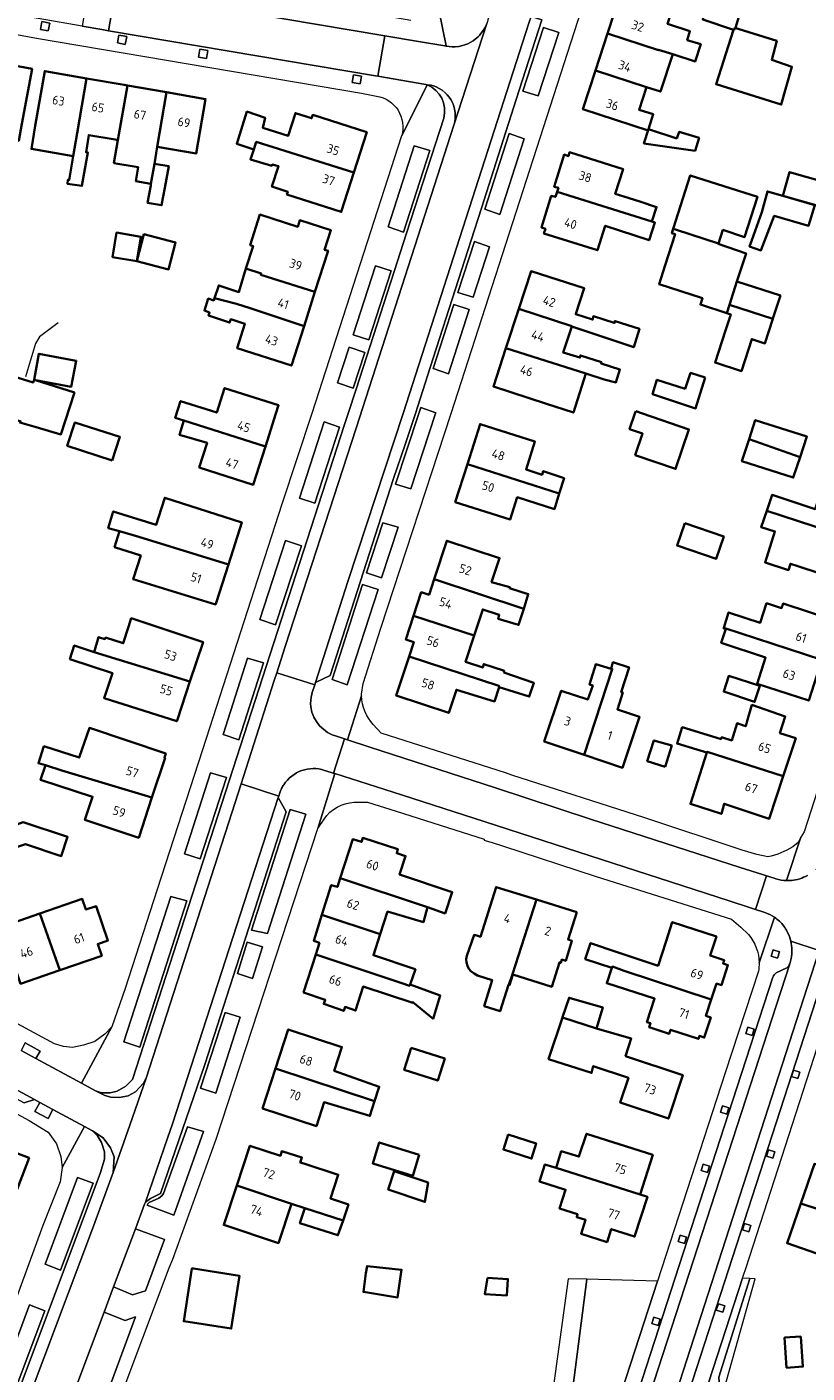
# Model space of a CAD drawing. Extents: x 152761 to 155748, y 459947 to 462743.
# Tile 178 of 256: x 154744 to 154861, y 461356 to 461558. Entities that reach past the tile are written whole.
import ezdxf
from ezdxf.enums import TextEntityAlignment as Align

# ---------------------------------------------------------------- set-up
doc = ezdxf.new("R2010")
doc.units = 0
doc.header["$LTSCALE"] = 0.75
for name, color, linetype, lineweight in [('B-RO-GR-BEPLANTING_CULTUUR_BODEMBEDEKKER-GV', 251, 'CONTINUOUS', 18), ('B-RO-GR-BEPLANTING_CULTUUR_HEESTERS-GV', 251, 'CONTINUOUS', 18), ('B-RO-GR-GROENVOORZIENING-GV', 251, 'CONTINUOUS', 18), ('B-RO-IE-TERREINAFSCHEIDING_KUNSTMATIG_HEKWERK-G', 251, 'IE-TERREINAFSCHEIDING-KUNSTMATIG', 18), ('B-RO-OG-BEBOUWING-GV', 6, 'CONTINUOUS', 35), ('B-RO-OG-BEBOUWING-T18', 1, 'CONTINUOUS', 18), ('B-RO-OG-TERREIN_CULTUURSCHEIDING-GV', 251, 'CONTINUOUS', 18), ('B-RO-VH-VERHARDING_ASFALT-GV', 251, 'CONTINUOUS', 18), ('B-RO-VH-VERHARDING_BETONSTRAATSTEEN-GV', 251, 'CONTINUOUS', 18), ('B-RO-VH-VERHARDING_STRAATBAKSTEEN-GV', 251, 'CONTINUOUS', 18), ('B-RO-VH-VERHARDING_TEGEL-GV', 251, 'CONTINUOUS', 18)]:
    doc.layers.add(name, color=color, linetype=linetype, lineweight=lineweight)
doc.styles.add('NLCS-ISO-M200-T18', font='NLCS-ISO.ttf', dxfattribs={"height": 0.36})
doc.linetypes.add('IE-TERREINAFSCHEIDING-KUNSTMATIG', pattern='A,4,[82,NLCS.SHX,S=0.75,R=90,X=0,Y=0],4,-2', length=10)

msp = doc.modelspace()

# ---------------------------------------------------------------- linework, layer by layer
at = {"layer": 'B-RO-GR-BEPLANTING_CULTUUR_BODEMBEDEKKER-GV', "flags": 128}
for points in [[(154821.2, 461557.93), (154818.13, 461548.405), (154820.42, 461547.7), (154823.5, 461557.19)], [(154812.405, 461530.675), (154814.69, 461529.9), (154818.34, 461541.26), (154816.06, 461542.03)], [(154804.17, 461539.48), (154801.8, 461540.21), (154797.89, 461528.03), (154800.23, 461527.25)], [(154810.68, 461517.46), (154813.1, 461525.05), (154810.845, 461525.82), (154808.38, 461518.19)], [(154794.99, 461511.06), (154798.345, 461521.435), (154796, 461522.17), (154792.66, 461511.82)], [(154807.77, 461516.36), (154804.65, 461506.745), (154806.95, 461505.99), (154810.06, 461515.62)], [(154792.66, 461503.805), (154794.39, 461509.19), (154792.05, 461509.96), (154790.31, 461504.6)], [(154802.487, 461500), (154798.983, 461489.425), (154801.304, 461488.729), (154805.017, 461500), (154805.059, 461500.128), (154802.79, 461500.935)], [(154790.624, 461497.981), (154788.289, 461498.736), (154784.6, 461487.308), (154786.911, 461486.531)], [(154797.094, 461483.624), (154794.65, 461476.116), (154796.925, 461475.335), (154799.408, 461482.93)], [(154781.012, 461468.308), (154784.873, 461480.17), (154782.494, 461480.958), (154778.633, 461469.102)], [(154789.514, 461460.071), (154791.758, 461459.307), (154796.42, 461473.585), (154794.049, 461474.327)], [(154776.8, 461463.312), (154773.148, 461451.835), (154775.491, 461451.047), (154779.191, 461462.569)], [(154767.331, 461433.923), (154769.677, 461433.152), (154773.626, 461445.376), (154771.241, 461446.096)], [(154783.195, 461440.573), (154777.386, 461422.488), (154779.811, 461421.971), (154785.523, 461439.901)], [(154765.267, 461427.536), (154758.202, 461405.712), (154760.651, 461404.919), (154767.683, 461426.871)], [(154777.544, 461415.217), (154779.047, 461419.967), (154776.764, 461420.682), (154775.268, 461415.959)], [(154775.696, 461409.389), (154773.416, 461410.093), (154769.712, 461398.76), (154772.058, 461398.001)]]:
    msp.add_lwpolyline(points, close=True, dxfattribs=at)
at = {"layer": 'B-RO-GR-BEPLANTING_CULTUUR_HEESTERS-GV', "flags": 128}
for points in [[(154823.341, 461335.899), (154827.72, 461370.06), (154824.933, 461370.136), (154821.9, 461348.253), (154820.823, 461340.48), (154820.115, 461335.367), (154821.515, 461335.561), (154823.334, 461335.898)], [(154852.196, 461370.169), (154847.536, 461355.356), (154847.788, 461351.633), (154852.975, 461370.114)]]:
    msp.add_lwpolyline(points, close=True, dxfattribs=at)
msp.add_lwpolyline([(154842.521, 461336.449), (154842.863, 461335.438), (154842.898, 461335.334), (154848.926, 461335.641), (154848.488, 461341.753), (154847.932, 461349.503), (154847.781, 461351.608), (154847.788, 461351.633), (154847.536, 461355.356), (154852.196, 461370.169), (154851.089, 461370.247), (154842.847, 461344.839)], dxfattribs=at)
at = {"layer": 'B-RO-GR-GROENVOORZIENING-GV', "flags": 128}
for points in [[(154747.096, 461558.611), (154745.917, 461558.835), (154745.693, 461557.656), (154746.872, 461557.432)], [(154758.667, 461556.595), (154757.488, 461556.819), (154757.264, 461555.64), (154758.443, 461555.416)], [(154770.838, 461554.497), (154769.655, 461554.697), (154769.455, 461553.514), (154770.638, 461553.313)], [(154793.882, 461550.656), (154792.699, 461550.856), (154792.499, 461549.673), (154793.682, 461549.473)], [(154856.669, 461419.194), (154855.715, 461419.497), (154855.413, 461418.544), (154856.366, 461418.241)], [(154852.824, 461407.626), (154851.87, 461407.929), (154851.568, 461406.976), (154852.521, 461406.673)], [(154745.007, 461403.201), (154745.656, 461404.319), (154743.403, 461405.575), (154742.791, 461404.399)], [(154859.701, 461401.149), (154858.747, 461401.452), (154858.445, 461400.499), (154859.398, 461400.196)], [(154747.576, 461395.561), (154745.609, 461396.62), (154744.842, 461395.265), (154746.845, 461394.181)], [(154849.037, 461395.806), (154848.083, 461396.109), (154847.781, 461395.156), (154848.734, 461394.853)], [(154855.928, 461389.19), (154854.974, 461389.493), (154854.672, 461388.54), (154855.625, 461388.237)], [(154846.152, 461387.029), (154845.198, 461387.332), (154844.896, 461386.379), (154845.849, 461386.076)], [(154852.354, 461378.152), (154851.4, 461378.455), (154851.098, 461377.502), (154852.051, 461377.199)], [(154842.694, 461376.371), (154841.74, 461376.674), (154841.438, 461375.721), (154842.391, 461375.418)], [(154848.419, 461366.075), (154847.465, 461366.378), (154847.163, 461365.425), (154848.116, 461365.122)], [(154838.738, 461364.068), (154837.784, 461364.371), (154837.482, 461363.418), (154838.435, 461363.115)]]:
    msp.add_lwpolyline(points, close=True, dxfattribs=at)
at = {"layer": 'B-RO-IE-TERREINAFSCHEIDING_KUNSTMATIG_HEKWERK-G', "flags": 128}
msp.add_lwpolyline([(154748.356, 461513.633), (154745.572, 461511.501), (154744.943, 461510.511), (154743.47, 461505.502)], dxfattribs=at)
at = {"layer": 'B-RO-OG-BEBOUWING-GV', "flags": 128}
for points in [[(154840.618, 461553.935), (154844.002, 461552.863), (154844.813, 461555.43), (154842.787, 461556.052), (154843.192, 461557.376), (154839.841, 461558.485), (154841.355, 461563.269), (154835.518, 461565.08), (154834.678, 461562.447), (154832.759, 461563.068), (154830.815, 461557.059), (154838.481, 461554.52), (154838.508, 461554.604)], [(154849.76, 461557.618), (154849.841, 461557.591), (154849.934, 461557.874), (154849.946, 461557.911), (154850.03, 461557.889), (154850.841, 461560.537), (154846.004, 461562.024), (154845.138, 461559.16)], [(154829.019, 461551.511), (154836.693, 461548.994), (154838.759, 461548.316), (154840.618, 461553.935), (154838.508, 461554.604), (154838.481, 461554.52), (154830.815, 461557.059)], [(154849.934, 461557.874), (154849.841, 461557.591), (154849.76, 461557.618), (154847.116, 461549.416), (154856.906, 461546.375), (154858.51, 461552.061), (154855.482, 461553.07), (154856.226, 461555.922)], [(154738.412, 461552.84), (154736.97, 461544.57), (154735.957, 461538.713), (154738.16, 461538.359), (154738.756, 461541.623), (154742.455, 461540.948), (154742.922, 461543.466), (154744.452, 461551.72)], [(154750.64, 461538.657), (154751.229, 461542.106), (154752.633, 461550.308), (154746.361, 461551.394), (154744.941, 461543.195), (154744.342, 461539.735)], [(154752.633, 461550.308), (154751.229, 461542.106), (154750.64, 461538.657), (154750.026, 461535.057), (154749.843, 461535.083), (154749.769, 461534.497), (154751.934, 461534.165), (154752.823, 461539.183), (154752.559, 461539.228), (154752.963, 461541.806), (154756.904, 461541.123), (154757.348, 461541.046), (154758.77, 461549.245), (154758.29, 461549.328)], [(154829.019, 461551.511), (154827.129, 461545.669), (154836.917, 461542.502), (154836.975, 461542.681), (154837.703, 461544.922), (154835.586, 461545.574), (154836.693, 461548.994)], [(154762.812, 461537.505), (154763.24, 461540.026), (154764.634, 461548.229), (154758.77, 461549.245), (154757.348, 461541.046), (154756.75, 461537.597), (154760.057, 461537.037), (154760.398, 461536.98), (154760.044, 461534.889), (154762.302, 461534.507)], [(154763.24, 461540.026), (154769.082, 461539.014), (154770.502, 461547.213), (154764.634, 461548.229)], [(154792.739, 461536.168), (154794.68, 461542.228), (154786.584, 461544.821), (154786.421, 461544.313), (154783.985, 461545.093), (154782.886, 461541.662), (154779.073, 461542.905), (154779.441, 461544.407), (154776.701, 461545.316), (154775.183, 461540.488), (154777.751, 461539.63), (154778.111, 461540.774)], [(154841.239, 461541.268), (154837.004, 461542.671), (154836.293, 461540.539), (154843.972, 461539.439), (154844.563, 461541.375), (154841.591, 461542.295)], [(154777.751, 461539.63), (154777.237, 461538.146), (154780.419, 461537.193), (154780.508, 461537.372), (154781.433, 461537.138), (154780.446, 461534.058), (154782.829, 461533.295), (154782.697, 461532.882), (154790.851, 461530.271), (154792.739, 461536.168), (154778.111, 461540.774)], [(154823.266, 461533.287), (154837.477, 461528.809), (154838.207, 461530.998), (154835.686, 461531.815), (154833.298, 461532.589), (154831.998, 461532.99), (154833.166, 461536.694), (154825.137, 461539.224), (154824.957, 461538.652), (154824.344, 461538.869), (154822.824, 461534.048), (154823.449, 461533.868)], [(154762.812, 461537.505), (154762.302, 461534.507), (154762.256, 461534.235), (154761.796, 461531.627), (154763.896, 461531.257), (154764.356, 461533.865), (154764.975, 461537.15)], [(154857.148, 461532.687), (154862.469, 461531.187), (154863.473, 461534.741), (154858.149, 461536.256)], [(154847.476, 461525.505), (154848.165, 461527.571), (154851.408, 461526.489), (154853.355, 461532.516), (154843.247, 461535.734), (154840.699, 461527.718), (154841.185, 461527.589)], [(154823.266, 461533.287), (154823.022, 461532.513), (154822.393, 461532.68), (154820.897, 461527.934), (154821.516, 461527.735), (154821.295, 461527.035), (154829.324, 461524.507), (154830.483, 461528.183), (154837.076, 461526.011), (154837.955, 461528.659), (154837.477, 461528.809)], [(154857.148, 461532.687), (154854.844, 461533.355), (154853.977, 461530.24), (154852.489, 461526.029), (154852.155, 461525.07), (154853.867, 461524.489), (154855.853, 461529.693), (154861.019, 461528.184), (154861.926, 461531.287)], [(154778.842, 461521.026), (154778.782, 461520.838), (154786.921, 461518.268), (154788.887, 461524.431), (154788.369, 461524.596), (154789.304, 461527.527), (154784.644, 461529.014), (154784.335, 461528.046), (154778.665, 461529.855), (154777.206, 461525.279), (154777.636, 461525.142), (154776.555, 461521.755)], [(154840.699, 461527.718), (154840.489, 461527.059), (154840.967, 461526.908), (154839.483, 461522.28), (154838.559, 461519.425), (154845.077, 461517.316), (154844.767, 461516.361), (154848.747, 461515.074), (154849.151, 461516.314), (154850.25, 461519.8), (154851.623, 461524.041), (154847.462, 461525.463), (154847.476, 461525.505), (154841.185, 461527.589)], [(154760.189, 461522.87), (154760.802, 461526.542), (154757.141, 461527.153), (154756.529, 461523.481)], [(154760.189, 461522.87), (154764.936, 461521.63), (154765.989, 461525.665), (154761.243, 461526.905)], [(154785.273, 461513.101), (154786.921, 461518.268), (154778.782, 461520.838), (154778.842, 461521.026), (154776.555, 461521.755), (154775.501, 461518.242), (154772.474, 461519.242), (154771.829, 461517.311), (154775.12, 461516.496), (154777.169, 461515.843)], [(154825.468, 461513.059), (154834.769, 461509.948), (154835.607, 461512.731), (154831.958, 461513.894), (154831.85, 461513.597), (154828.715, 461514.598), (154828.58, 461514.111), (154826.074, 461514.909), (154826.093, 461514.968), (154827.348, 461518.802), (154819.353, 461521.368), (154817.498, 461515.698), (154825.485, 461513.11)], [(154849.151, 461516.314), (154855.641, 461514.204), (154855.652, 461514.236), (154855.662, 461514.268), (154856.773, 461517.7), (154850.25, 461519.8)], [(154771.829, 461517.311), (154771.717, 461516.972), (154770.906, 461517.27), (154770.311, 461515.459), (154771.095, 461515.162), (154770.959, 461514.702), (154774.094, 461513.648), (154774.284, 461514.161), (154776.411, 461513.468), (154775.24, 461509.795), (154783.389, 461507.195), (154785.273, 461513.101), (154777.169, 461515.843), (154775.12, 461516.496)], [(154817.498, 461515.698), (154815.567, 461509.797), (154827.583, 461505.996), (154830.323, 461505.129), (154832.094, 461504.671), (154832.7, 461506.617), (154829.867, 461507.52), (154829.908, 461507.726), (154826.761, 461508.728), (154826.685, 461508.416), (154824.188, 461509.146), (154825.468, 461513.059), (154825.485, 461513.11)], [(154848.747, 461515.074), (154849.322, 461514.888), (154848.532, 461512.45), (154846.976, 461507.647), (154850.923, 461506.367), (154852.479, 461511.172), (154854.453, 461510.533), (154855.641, 461514.204), (154849.151, 461516.314)], [(154821.676, 461501.469), (154825.713, 461500.148), (154827.583, 461505.996), (154815.567, 461509.797), (154813.696, 461504.08)], [(154744.746, 461505.04), (154744.949, 461504.99), (154750.341, 461504.025), (154751.072, 461507.917), (154745.477, 461508.972)], [(154744.746, 461505.04), (154744.612, 461504.648), (154741.69, 461505.589), (154741.442, 461505.669), (154739.692, 461499.838), (154742.746, 461498.81), (154742.638, 461498.648), (154745.072, 461497.94), (154748.773, 461496.863), (154750.801, 461503.16), (154744.949, 461504.99)], [(154845.486, 461505.391), (154843.297, 461506.094), (154842.486, 461503.716), (154838.243, 461505.068), (154837.594, 461502.906), (154844.053, 461500.77)], [(154779.476, 461495.047), (154781.058, 461500), (154781.457, 461501.249), (154773.357, 461503.836), (154772.177, 461500.14), (154766.736, 461501.878), (154765.937, 461499.375), (154767.239, 461498.959)], [(154835.069, 461500.342), (154834.953, 461500), (154834.153, 461497.642), (154836.084, 461496.987), (154834.989, 461493.758), (154841.045, 461491.704), (154843.056, 461497.633), (154836.077, 461500)], [(154756.49, 461492.976), (154757.63, 461496.491), (154750.874, 461498.683), (154749.733, 461495.169)], [(154767.239, 461498.959), (154766.606, 461496.788), (154770.726, 461495.599), (154769.549, 461491.914), (154777.649, 461489.327), (154779.476, 461495.047)], [(154823.592, 461487.996), (154824.312, 461490.296), (154821.179, 461491.38), (154821.017, 461490.817), (154818.606, 461491.609), (154819.942, 461495.798), (154811.707, 461498.424), (154809.793, 461492.423)], [(154852.076, 461496.169), (154859.737, 461493.482), (154860.759, 461496.547), (154853.003, 461499.035)], [(154852.076, 461496.169), (154851.002, 461492.847), (154858.704, 461490.386), (154859.737, 461493.482)], [(154823.592, 461487.996), (154809.793, 461492.423), (154807.975, 461486.721), (154816.21, 461484.095), (154817.278, 461487.445), (154822.864, 461485.671)], [(154757.59, 461482.36), (154760.479, 461481.491), (154773.917, 461477.324), (154775.946, 461483.638), (154764.378, 461487.355), (154763.891, 461485.802), (154763.101, 461483.319), (154756.638, 461485.323), (154755.887, 461482.82)], [(154868.837, 461480.785), (154870.746, 461486.626), (154863.144, 461489.11), (154862.019, 461485.667), (154855.542, 461487.797), (154854.727, 461485.409)], [(154868.837, 461480.785), (154854.727, 461485.409), (154853.892, 461482.96), (154855.956, 461482.308), (154854.487, 461477.66), (154857.985, 461476.517), (154858.296, 461477.467), (154859.239, 461477.159), (154862.735, 461476.017), (154862.589, 461475.571), (154865.678, 461474.559), (154865.824, 461475.007), (154866.841, 461474.675), (154867.073, 461475.385), (154867.843, 461475.134), (154868.851, 461478.218), (154868.081, 461478.47)], [(154842.44, 461483.56), (154841.281, 461480.195), (154847.123, 461478.184), (154848.282, 461481.549)], [(154773.917, 461477.324), (154760.479, 461481.491), (154757.59, 461482.36), (154756.832, 461479.955), (154760.778, 461478.684), (154759.642, 461475.143), (154771.999, 461471.357), (154772.071, 461471.58)], [(154804.809, 461475.138), (154818.251, 461470.719), (154818.938, 461472.905), (154816.136, 461473.775), (154816.178, 461473.935), (154813.437, 461474.708), (154814.617, 461478.31), (154806.699, 461480.905)], [(154810.811, 461466.697), (154812.095, 461470.616), (154814.587, 461469.787), (154814.434, 461469.211), (154817.486, 461468.287), (154818.251, 461470.719), (154804.809, 461475.138), (154804.044, 461472.804), (154802.863, 461473.192), (154801.702, 461469.649)], [(154848.275, 461467.846), (154863.017, 461463.053), (154864.938, 461468.962), (154857.188, 461471.482), (154856.967, 461470.801), (154854.698, 461471.541), (154853.747, 461468.614), (154849.012, 461470.152)], [(154753.77, 461464.211), (154768.154, 461459.771), (154770.122, 461465.709), (154762.045, 461468.386), (154759.341, 461469.282), (154758.943, 461467.994), (154758.132, 461465.533), (154755.484, 461466.382), (154755.399, 461466.144), (154754.421, 461466.422)], [(154810.811, 461466.697), (154801.702, 461469.649), (154800.541, 461466.108), (154801.75, 461465.712), (154801.042, 461463.552), (154814.524, 461459.157), (154814.575, 461458.936), (154819.088, 461457.53), (154819.764, 461459.611), (154815.278, 461461.125), (154815.325, 461461.384), (154815.195, 461461.427), (154812.249, 461462.414), (154812.111, 461461.879), (154809.521, 461462.76)], [(154848.275, 461467.846), (154848.248, 461467.762), (154848.576, 461467.677), (154847.915, 461465.608), (154854.553, 461463.377), (154853.278, 461459.455), (154861.028, 461456.935), (154863.017, 461463.053)], [(154753.77, 461464.211), (154750.785, 461465.191), (154750.135, 461463.144), (154756.507, 461461.043), (154755.263, 461457.287), (154766.178, 461453.811), (154766.274, 461454.1), (154768.154, 461459.771)], [(154801.042, 461463.552), (154799.112, 461457.665), (154807.003, 461455.079), (154808.141, 461458.55), (154813.872, 461456.802), (154814.575, 461458.936), (154814.524, 461459.157)], [(154827.302, 461448.784), (154831.537, 461461.66), (154831.357, 461461.713), (154829.067, 461462.385), (154828.122, 461459.347), (154828.621, 461459.166), (154827.875, 461457.075), (154823.893, 461458.41), (154821.336, 461450.785)], [(154831.357, 461461.713), (154831.537, 461461.66), (154827.302, 461448.784), (154833.079, 461446.847), (154835.636, 461454.472), (154832.31, 461455.586), (154833.123, 461458.116), (154832.887, 461458.192), (154834.077, 461461.895), (154831.645, 461462.679)], [(154853.692, 461459.147), (154849.035, 461460.628), (154848.278, 461458.277), (154852.899, 461456.736)], [(154845.757, 461449.115), (154845.799, 461449.245), (154857.198, 461445.572), (154859.073, 461451.265), (154856.7, 461452.047), (154857.515, 461454.518), (154852.515, 461456.276), (154851.75, 461453.677), (154851.569, 461453.06), (154851.226, 461453.181), (154850.271, 461453.52), (154849.487, 461450.952), (154847.947, 461451.412), (154847.866, 461451.142), (154843.839, 461452.359), (154842.053, 461452.925), (154841.278, 461450.477), (154844.244, 461449.575)], [(154762.447, 461442.371), (154764.416, 461448.331), (154764.324, 461448.362), (154764.51, 461448.981), (154753.051, 461452.821), (154751.537, 461448.362), (154746.24, 461450.066), (154745.402, 461447.525), (154746.456, 461447.228), (154748.91, 461446.415)], [(154839.465, 461446.999), (154840.466, 461450.161), (154837.791, 461450.945), (154836.805, 461447.85)], [(154857.198, 461445.572), (154845.799, 461449.245), (154845.757, 461449.115), (154843.269, 461441.413), (154847.918, 461439.925), (154848.319, 461441.429), (154855.098, 461439.197)], [(154762.447, 461442.371), (154748.91, 461446.415), (154746.456, 461447.228), (154745.726, 461445.012), (154753.538, 461442.48), (154752.392, 461439.011), (154760.456, 461436.346)], [(154742.123, 461434.906), (154743.449, 461435.357), (154748.822, 461433.574), (154749.78, 461436.46), (154743.138, 461438.664), (154741.054, 461437.945)], [(154790.717, 461430.267), (154803.819, 461425.919), (154806.45, 461424.977), (154807.518, 461428.146), (154799.618, 461430.806), (154800.518, 461433.585), (154799.186, 461434.014), (154799.379, 461434.614), (154794.095, 461436.313), (154793.902, 461435.713), (154792.618, 461436.125)], [(154787.954, 461424.771), (154796.717, 461421.854), (154797.82, 461425.258), (154803.195, 461423.678), (154803.819, 461425.919), (154790.717, 461430.267), (154790.291, 461428.954), (154789.351, 461429.233)], [(154816.026, 461414.253), (154816.545, 461415.86), (154820.157, 461427.051), (154814.1, 461428.921), (154811.749, 461421.471), (154811.204, 461421.643), (154810.799, 461421.751), (154809.69, 461418.589), (154809.636, 461418.103), (154809.663, 461417.616), (154809.798, 461417.103), (154810.014, 461416.67), (154810.311, 461416.319), (154810.825, 461415.94), (154811.338, 461415.643), (154813.5, 461414.967), (154812.336, 461411.081), (154814.704, 461410.304), (154815.985, 461414.265)], [(154748.61, 461416.455), (154754.902, 461418.63), (154754.302, 461420.366), (154755.846, 461420.899), (154754.055, 461426.082), (154752.527, 461425.554), (154751.974, 461427.153), (154745.621, 461424.957)], [(154826.214, 461425.18), (154820.157, 461427.051), (154816.545, 461415.86), (154816.026, 461414.253), (154816.128, 461414.22), (154816.626, 461415.8), (154822.453, 461413.961), (154823.606, 461417.613), (154823.806, 461417.55), (154823.966, 461418.055), (154824.55, 461417.871), (154825.494, 461420.861), (154824.909, 461421.045)], [(154745.621, 461424.957), (154739.758, 461422.931), (154740.282, 461421.415), (154738.769, 461420.892), (154740.629, 461415.509), (154742.179, 461416.045), (154742.738, 461414.426), (154748.61, 461416.455)], [(154787.027, 461418.817), (154800.101, 461414.445), (154801.093, 461414.103), (154801.182, 461414.297), (154801.988, 461416.606), (154801.947, 461416.62), (154795.696, 461418.702), (154796.717, 461421.854), (154787.954, 461424.771), (154786.736, 461420.882), (154787.583, 461420.563)], [(154846.407, 461412.039), (154847.198, 461414.451), (154847.92, 461414.214), (154848.911, 461417.236), (154848.189, 461417.473), (154848.348, 461417.958), (154846.248, 461418.647), (154847.186, 461421.507), (154840.557, 461423.681), (154839.619, 461420.821), (154838.41, 461417.134), (154837.087, 461417.567), (154834.088, 461418.552), (154832.264, 461419.14), (154828.262, 461420.497), (154827.478, 461418.119), (154831.497, 461416.804), (154831.559, 461416.988), (154833.335, 461416.372)], [(154801.182, 461414.297), (154801.093, 461414.103), (154800.101, 461414.445), (154787.027, 461418.817), (154785.215, 461413.126), (154788.452, 461411.99), (154788.244, 461411.396), (154791.235, 461410.347), (154791.443, 461410.941), (154793.004, 461410.392), (154794.176, 461414.012), (154801.587, 461411.568), (154801.614, 461411.676), (154804.64, 461409.162), (154805.722, 461412.675)], [(154846.407, 461412.039), (154833.335, 461416.372), (154831.559, 461416.988), (154831.497, 461416.804), (154830.713, 461414.487), (154837.897, 461412.206), (154836.741, 461408.682), (154837.273, 461408.508), (154837.077, 461407.909), (154840.098, 461406.918), (154840.295, 461407.517), (154844.475, 461406.146), (154844.621, 461406.593), (154845.344, 461406.356), (154846.334, 461409.378), (154845.612, 461409.614)], [(154829.152, 461407.704), (154830.126, 461410.869), (154825.072, 461412.329), (154824.098, 461409.419), (154824.085, 461409.378)], [(154824.085, 461409.378), (154821.989, 461403.114), (154828.448, 461401.031), (154828.693, 461402.063), (154833.97, 461400.322), (154832.736, 461396.594), (154839.969, 461394.199), (154842.128, 461400.724), (154833.551, 461403.563), (154834.395, 461406.193), (154829.152, 461407.704)], [(154781.001, 461401.723), (154795.873, 461396.779), (154796.577, 461398.968), (154789.816, 461401.358), (154790.97, 461404.921), (154782.895, 461407.573)], [(154801.359, 461404.792), (154800.309, 461401.501), (154805.34, 461399.896), (154806.39, 461403.187)], [(154795.873, 461396.779), (154781.001, 461401.723), (154779.054, 461395.712), (154787.13, 461393.061), (154788.289, 461396.641), (154795.167, 461394.584)], [(154741.671, 461382.127), (154744, 461388.295), (154735.617, 461391.461), (154735.293, 461391.584), (154735.196, 461391.334), (154732.312, 461392.433), (154730.97, 461388.905), (154729.837, 461389.306), (154728.871, 461386.68), (154729.886, 461386.302), (154730.037, 461386.719)], [(154802.576, 461388.735), (154796.557, 461390.603), (154795.58, 461387.455), (154801.599, 461385.587)], [(154815.907, 461391.782), (154815.194, 461389.533), (154819.429, 461388.19), (154820.142, 461390.439)], [(154823.101, 461386.78), (154835.716, 461382.816), (154837.611, 461388.73), (154827.676, 461391.913), (154826.527, 461388.48), (154823.897, 461389.291)], [(154785.394, 461380.719), (154791.125, 461378.901), (154791.936, 461381.27), (154789.23, 461382.207), (154790.404, 461385.749), (154785.243, 461387.46), (154785.236, 461387.438), (154784.712, 461387.611), (154784.95, 461388.33), (154781.968, 461389.318), (154781.73, 461388.6), (154777.16, 461390.114), (154775.184, 461384.147), (154783.381, 461381.385)], [(154835.716, 461382.816), (154823.101, 461386.78), (154821.441, 461387.312), (154820.62, 461384.75), (154824.528, 461383.498), (154823.628, 461380.691), (154826.334, 461379.824), (154826.201, 461379.408), (154827.535, 461378.98), (154826.867, 461376.898), (154830.758, 461375.651), (154831.385, 461377.609), (154834.893, 461376.485), (154836.809, 461382.466)], [(154859.839, 461381.451), (154872.863, 461377.167), (154873.638, 461379.494), (154868.414, 461381.119), (154869.647, 461384.705), (154861.876, 461387.376)], [(154798.83, 461386.27), (154797.907, 461383.519), (154803.423, 461381.667), (154803.893, 461384.571)], [(154775.184, 461384.147), (154773.22, 461378.218), (154781.432, 461375.499), (154783.381, 461381.385)], [(154791.125, 461378.901), (154785.394, 461380.719), (154784.652, 461378.478), (154790.367, 461376.687)], [(154859.839, 461381.451), (154857.782, 461375.469), (154865.553, 461372.797), (154866.808, 461376.449), (154872.115, 461374.92), (154872.863, 461377.167)], [(154768.683, 461371.665), (154768.457, 461371.7), (154768.453, 461371.672), (154767.228, 461363.773), (154774.357, 461362.668), (154775.586, 461370.595)], [(154799.825, 461370.819), (154799.921, 461371.487), (154794.732, 461372.056), (154794.57, 461370.961), (154794.191, 461368.177), (154799.326, 461367.352)], [(154812.825, 461370.262), (154812.417, 461367.832), (154815.733, 461367.641), (154815.874, 461370.087)], [(154859.848, 461361.489), (154857.399, 461361.316), (154857.717, 461356.798), (154860.167, 461356.97)]]:
    msp.add_lwpolyline(points, close=True, dxfattribs=at)
at = {"layer": 'B-RO-OG-TERREIN_CULTUURSCHEIDING-GV', "flags": 128}
for points in [[(154765.715, 461379.706), (154770.179, 461392.244), (154767.762, 461392.951), (154764.197, 461382.938), (154763.955, 461382.58), (154763.492, 461382.245), (154762.045, 461381.581), (154761.85, 461381.398), (154761.741, 461381.199)], [(154748.728, 461371.419), (154753.609, 461384.473), (154751.269, 461385.353), (154746.394, 461372.322)], [(154756.689, 461368.921), (154759.519, 461367.746), (154761.462, 461368.347), (154764.319, 461376.037), (154759.957, 461377.626)], [(154744.06, 461366.209), (154738.749, 461352.065), (154741.037, 461351.053), (154746.369, 461365.321)], [(154749.049, 461348.494), (154753.441, 461346.873), (154753.963, 461348.164), (154760.001, 461364.416), (154758.425, 461363.892), (154755.266, 461365.133), (154749.429, 461349.585)]]:
    msp.add_lwpolyline(points, close=True, dxfattribs=at)
msp.add_lwpolyline([(154828.228, 461338.72), (154838.311, 461369.763), (154827.72, 461370.06), (154823.341, 461335.899), (154825.594, 461336.317)], dxfattribs=at)
at = {"layer": 'B-RO-VH-VERHARDING_ASFALT-GV', "flags": 128}
for points in [[(154787.001, 461459.651), (154791.843, 461474.797), (154798.79, 461495.922), (154800.132, 461500.002), (154819.039, 461558.611), (154819.362, 461559.604), (154819.768, 461560.852), (154814.029, 461562.688), (154812.87, 461559.1), (154812.794, 461558.833), (154812.705, 461558.566), (154807.776, 461543.291), (154793.079, 461497.802), (154782.452, 461465.064), (154781.18, 461461.103), (154786.888, 461459.299)], [(154789.697, 461446.025), (154789.902, 461445.959), (154799.92, 461442.761), (154812.44, 461438.706), (154849.08, 461426.86), (154852.288, 461425.835), (154853.021, 461425.587), (154854.686, 461430.628), (154854.097, 461430.816), (154850.747, 461431.889), (154828.286, 461439.133), (154814.001, 461443.809), (154795.175, 461449.931), (154791.808, 461451.04), (154791.355, 461451.189)]]:
    msp.add_lwpolyline(points, close=True, dxfattribs=at)
for points in [[(154812.563, 461558.22), (154812.399, 461557.886), (154812.163, 461557.486), (154811.834, 461557.033), (154811.59, 461556.753), (154811.394, 461556.553), (154810.972, 461556.189), (154810.67, 461555.966), (154810.194, 461555.678), (154809.861, 461555.513), (154809.425, 461555.34), (154809.07, 461555.229), (154808.528, 461555.109), (154807.972, 461555.046), (154807.505, 461555.038), (154806.602, 461555.155), (154806.598, 461555.174), (154806.4, 461555.181), (154802.48, 461555.85), (154797.392, 461556.714), (154796.363, 461550.619), (154803.58, 461549.399), (154803.758, 461549.334), (154803.769, 461549.355), (154804.35, 461549.282), (154804.688, 461549.189), (154805.092, 461549.038), (154805.563, 461548.806), (154806.003, 461548.531), (154806.474, 461548.144), (154806.776, 461547.838), (154807.052, 461547.5), (154807.292, 461547.14), (154807.541, 461546.682), (154807.705, 461546.278), (154807.812, 461545.949), (154807.874, 461545.695), (154807.959, 461545.18), (154807.981, 461544.833), (154807.981, 461544.486), (154807.963, 461544.229), (154807.901, 461543.798), (154807.776, 461543.291), (154812.705, 461558.566)], [(154786.458, 461457.908), (154786.519, 461458.157), (154786.888, 461459.299), (154781.18, 461461.103), (154780.813, 461459.959), (154776.183, 461445.55), (154775.816, 461444.408), (154781.477, 461442.602), (154781.645, 461443.063)], [(154788.368, 461446.449), (154788.548, 461446.391), (154789.653, 461446.039), (154789.697, 461446.025), (154791.355, 461451.189), (154790.288, 461451.54)], [(154743.42, 461333.605), (154743.856, 461334.816), (154747.429, 461344.227), (154748.131, 461346.076), (154749.049, 461348.494), (154749.429, 461349.585), (154755.266, 461365.133), (154756.689, 461368.921), (154759.957, 461377.626), (154761.322, 461381.342), (154761.502, 461381.666), (154764.799, 461391.251), (154765.532, 461393.384), (154781.4, 461442.364), (154781.477, 461442.602), (154775.816, 461444.408), (154774.425, 461440.077), (154761.563, 461400.277), (154759.105, 461393.211), (154756.639, 461386.105), (154753.532, 461377.642), (154744.341, 461353.162), (154738.123, 461336.717)], [(154858.347, 461420.79), (154862.615, 461419.407), (154862.967, 461420.496), (154863.633, 461422.556), (154864.335, 461424.715), (154865.753, 461429.075), (154866.108, 461430.167), (154862.091, 461431.548)], [(154856.081, 461430.183), (154855.823, 461430.265), (154854.686, 461430.628), (154853.021, 461425.587), (154854.153, 461425.204), (154854.434, 461425.109)], [(154837.456, 461341.582), (154860.267, 461412.143), (154862.615, 461419.407), (154858.347, 461420.79)], [(154858.411, 461418.191), (154858.198, 461417.429), (154856.838, 461413.249), (154833.87, 461342.641), (154832.57, 461338.563), (154832.283, 461337.661), (154832.514, 461336.996), (154835.049, 461329.396), (154835.086, 461329.134), (154836.073, 461326.261), (154841.472, 461328.433), (154840.44, 461331.006), (154839.241, 461333.977), (154837.746, 461337.684)], [(154732.447, 461403.728), (154744.835, 461397.037), (154745.609, 461396.62), (154747.576, 461395.561), (154752.309, 461393.011), (154753.527, 461392.355), (154755.114, 461391.308), (154756.239, 461389.806), (154756.772, 461388.433), (154756.639, 461386.105), (154759.105, 461393.211), (154761.563, 461400.277), (154761.168, 461399.495), (154759.976, 461398.193), (154758.856, 461397.588), (154757.563, 461397.348), (154756.279, 461397.402), (154755.372, 461397.66), (154753.982, 461398.35), (154751.853, 461399.501), (154745.007, 461403.201), (154742.791, 461404.399)]]:
    msp.add_lwpolyline(points, dxfattribs=at)
at = {"layer": 'B-RO-VH-VERHARDING_ASFALT-GV'}
for points in [[(154786.284, 461455.989, -0.0906358), (154786.458, 461457.908)], [(154790.288, 461451.54, -0.3046345), (154786.284, 461455.989)], [(154782.228, 461444.295, -0.3414033), (154788.368, 461446.449)], [(154781.645, 461443.063, -0.0339288), (154781.911, 461443.723)], [(154781.911, 461443.723, -0.0301492), (154782.228, 461444.295)], [(154857.702, 461429.91, -0.0685072), (154856.081, 461430.183)], [(154858.427, 461429.932, -0.0303587), (154857.702, 461429.91)], [(154860.842, 461430.678, -0.1059949), (154858.427, 461429.932)], [(154854.434, 461425.109, -0.0709313), (154855.872, 461424.429)], [(154855.872, 461424.429, -0.0879329), (154857.284, 461423.089)], [(154857.284, 461423.089, -0.0456366), (154857.814, 461422.215)], [(154857.814, 461422.215, -0.0611751), (154858.347, 461420.79)], [(154858.347, 461420.79, -0.1054276), (154858.411, 461418.191)]]:
    msp.add_lwpolyline(points, format="xyb", dxfattribs=at)
at = {"layer": 'B-RO-VH-VERHARDING_BETONSTRAATSTEEN-GV', "flags": 128}
for points in [[(154756.968, 461563.563), (154753.024, 461564.231), (154751.996, 461558.139), (154754.929, 461557.624), (154755.937, 461557.454)], [(154756.968, 461563.563), (154755.937, 461557.454), (154796, 461550.68), (154796.363, 461550.619), (154797.392, 461556.714)], [(154798.79, 461495.922), (154791.843, 461474.797), (154787.001, 461459.651), (154789.202, 461460.707), (154798.73, 461490.242), (154800.445, 461495.372), (154801.992, 461500), (154802.36, 461501.1), (154804.222, 461506.9), (154810.357, 461526.011), (154811.899, 461530.817), (154815.581, 461542.287), (154817.587, 461548.536), (154820.981, 461559.082), (154819.362, 461559.604), (154819.039, 461558.611), (154800.132, 461500.002)], [(154781.4, 461442.364), (154765.532, 461393.384), (154764.799, 461391.251), (154761.502, 461381.666), (154762.221, 461382.181), (154763.734, 461382.922), (154770.38, 461402.302), (154782.609, 461440.246)], [(154732.447, 461403.728), (154732.865, 461402.151), (154743.265, 461396.526), (154744.835, 461397.037)], [(154756.639, 461386.105), (154756.772, 461388.433), (154756.239, 461389.806), (154755.114, 461391.308), (154753.527, 461392.355), (154754.275, 461391.611), (154754.898, 461390.618), (154755.315, 461389.196), (154755.332, 461388.11), (154754.68, 461385.923), (154736.082, 461336.454), (154737.787, 461335.817), (154738.123, 461336.717), (154744.341, 461353.162), (154753.532, 461377.642)]]:
    msp.add_lwpolyline(points, close=True, dxfattribs=at)
for points in [[(154780.813, 461459.959), (154781.18, 461461.103), (154782.452, 461465.064), (154793.079, 461497.802), (154807.776, 461543.291), (154807.901, 461543.798), (154807.963, 461544.229), (154807.981, 461544.486), (154807.981, 461544.833), (154807.959, 461545.18), (154807.874, 461545.695), (154807.812, 461545.949), (154807.705, 461546.278), (154807.541, 461546.682), (154807.292, 461547.14), (154807.052, 461547.5), (154806.776, 461547.838), (154806.474, 461548.144), (154806.003, 461548.531), (154805.563, 461548.806), (154805.092, 461549.038), (154804.688, 461549.189), (154804.35, 461549.282), (154803.769, 461549.355), (154803.758, 461549.334)], [(154806.24, 461544.34), (154800.666, 461527.101), (154798.792, 461521.309), (154793.081, 461503.647), (154791.902, 461500), (154791.372, 461498.366), (154759.521, 461400.074), (154758.514, 461399.044), (154757.218, 461398.321), (154756.19, 461398.028), (154754.874, 461398.036), (154753.982, 461398.35), (154755.372, 461397.66), (154756.279, 461397.402), (154757.563, 461397.348), (154758.856, 461397.588), (154759.976, 461398.193), (154761.168, 461399.495), (154761.563, 461400.277), (154774.425, 461440.077), (154775.816, 461444.408), (154776.183, 461445.55), (154780.813, 461459.959)]]:
    msp.add_lwpolyline(points, dxfattribs=at)
at = {"layer": 'B-RO-VH-VERHARDING_BETONSTRAATSTEEN-GV'}
msp.add_lwpolyline([(154803.758, 461549.334, -0.3855658), (154806.24, 461544.34)], format="xyb", dxfattribs=at)
at = {"layer": 'B-RO-VH-VERHARDING_STRAATBAKSTEEN-GV', "flags": 128}
for points in [[(154839.984, 461343.716), (154862.138, 461412.066), (154864.35, 461418.845), (154862.615, 461419.407), (154860.267, 461412.143)], [(154833.87, 461342.641), (154856.838, 461413.249), (154858.198, 461417.429)], [(154857.724, 461416.823), (154856.152, 461416.038)], [(154855.64, 461415.433), (154849.568, 461396.821), (154832.987, 461345.607)], [(154860.267, 461412.143), (154837.456, 461341.582)]]:
    msp.add_lwpolyline(points, dxfattribs=at)
at = {"layer": 'B-RO-VH-VERHARDING_STRAATBAKSTEEN-GV'}
for points in [[(154858.198, 461417.429, -0.1684913), (154857.724, 461416.823)], [(154856.152, 461416.038, 0.1155071), (154855.64, 461415.433)]]:
    msp.add_lwpolyline(points, format="xyb", dxfattribs=at)
at = {"layer": 'B-RO-VH-VERHARDING_TEGEL-GV', "flags": 128}
for points in [[(154832.141, 461597.988), (154833.449, 461597.58), (154832.676, 461595.083), (154823.116, 461565.715), (154822.749, 461564.573), (154821.147, 461565.09), (154820.901, 461564.333), (154819.768, 461560.852), (154819.362, 461559.604), (154820.981, 461559.082), (154817.587, 461548.536), (154815.581, 461542.287), (154811.899, 461530.817), (154810.357, 461526.011), (154804.222, 461506.9), (154802.36, 461501.1), (154801.992, 461500), (154800.445, 461495.372), (154798.73, 461490.242), (154789.202, 461460.707), (154787.001, 461459.651), (154786.888, 461459.299), (154786.519, 461458.157), (154786.458, 461457.908)], [(154793.888, 461457.891), (154794.166, 461459.473), (154796.827, 461467.807), (154807.357, 461500), (154837.661, 461593.963), (154838.362, 461595.937)], [(154906.686, 461580.53), (154904.762, 461574.212), (154904.18, 461572.301), (154884.598, 461512.182), (154880.469, 461499.506), (154870.708, 461469.362), (154860.327, 461437.23), (154859.872, 461436.41)], [(154801.31, 461558.991), (154785.509, 461561.739), (154784.572, 461561.847), (154765.121, 461565.207), (154743.36, 461568.89), (154740.42, 461569.599), (154735.168, 461570.502), (154735.39, 461570.08), (154736.565, 461568.575), (154738.253, 461567.275), (154740.921, 461566.282), (154753.024, 461564.231), (154756.968, 461563.563), (154797.392, 461556.714), (154802.48, 461555.85), (154806.4, 461555.181), (154806.598, 461555.174), (154805.559, 461560.366)], [(154799.933, 461541.709), (154803.758, 461549.334), (154803.58, 461549.399), (154796.363, 461550.619), (154796, 461550.68), (154755.937, 461557.454), (154754.929, 461557.624), (154751.996, 461558.139), (154714.3, 461564.759), (154692.271, 461569.107), (154691.044, 461569.349)], [(154685.817, 461565.855), (154685.628, 461564.62), (154685.616, 461564.541), (154687.109, 461561.733), (154689.067, 461561.436), (154689.223, 461562.497), (154690.035, 461563.68), (154691.421, 461565.128), (154693.43, 461565.656), (154719.19, 461561.162), (154745.129, 461556.335), (154793.91, 461548.08), (154796.17, 461547.64)], [(154805.559, 461560.366), (154806.598, 461555.174), (154806.602, 461555.155), (154807.505, 461555.038), (154807.972, 461555.046), (154808.528, 461555.109), (154809.07, 461555.229), (154809.425, 461555.34), (154809.861, 461555.513), (154810.194, 461555.678), (154810.67, 461555.966), (154810.972, 461556.189), (154811.394, 461556.553), (154811.59, 461556.753), (154811.834, 461557.033), (154812.163, 461557.486), (154812.399, 461557.886), (154812.563, 461558.22)], [(154803.758, 461549.334), (154799.933, 461541.709)], [(154799.933, 461541.709), (154799.93, 461541.7), (154786.464, 461500), (154781.952, 461486.417), (154770.058, 461449.515), (154763.223, 461428.586), (154758.427, 461413.701), (154756.415, 461407.942), (154751.853, 461399.501), (154753.982, 461398.35), (154754.874, 461398.036), (154756.19, 461398.028), (154757.218, 461398.321), (154758.514, 461399.044), (154759.521, 461400.074), (154791.372, 461498.366), (154791.902, 461500), (154793.081, 461503.647), (154798.792, 461521.309), (154800.666, 461527.101), (154806.24, 461544.34)], [(154842.847, 461344.839), (154851.089, 461370.247), (154851.177, 461370.52), (154851.623, 461371.844), (154867.164, 461419.811), (154868.344, 461423.4), (154876.28, 461447.537), (154876.155, 461447.608), (154882.087, 461465.612), (154891.067, 461493.187), (154892.435, 461496.932), (154894.349, 461501.622), (154893.877, 461501.534), (154892.455, 461501.268)], [(154888.949, 461494.259), (154879.78, 461466.134), (154867.849, 461429.569), (154867.501, 461428.503), (154864.7, 461419.918), (154864.35, 461418.845), (154862.138, 461412.066), (154839.984, 461343.716)], [(154790.288, 461451.54), (154791.355, 461451.189), (154791.808, 461451.04), (154793.891, 461457.63)], [(154793.891, 461457.63), (154791.808, 461451.04), (154795.175, 461449.931), (154814.001, 461443.809), (154828.286, 461439.133), (154850.747, 461431.889), (154854.097, 461430.816), (154854.686, 461430.628), (154855.823, 461430.265), (154856.081, 461430.183)], [(154854.917, 461433.476), (154853.23, 461433.807), (154851.055, 461434.486), (154836.412, 461439.323), (154816.455, 461445.752), (154815.501, 461446.063), (154796.846, 461452.03), (154795.676, 461453.356)], [(154760.001, 461364.416), (154753.963, 461348.164), (154753.441, 461346.873), (154749.049, 461348.494), (154748.131, 461346.076), (154748.795, 461345.837), (154753.405, 461339.727), (154755.058, 461344.998), (154755.052, 461345.003), (154755.027, 461345.025), (154755.77, 461347.168), (154761.073, 461361.261), (154765.056, 461371.764), (154765.563, 461373.102), (154772.103, 461391.089), (154787.328, 461437.711), (154789.902, 461445.959), (154789.697, 461446.025), (154789.653, 461446.039), (154788.548, 461446.391), (154788.368, 461446.449)], [(154854.434, 461425.109), (154854.153, 461425.204), (154853.021, 461425.587), (154852.288, 461425.835), (154849.08, 461426.86), (154812.44, 461438.706), (154799.92, 461442.761), (154789.902, 461445.959), (154787.328, 461437.711), (154788.291, 461439.131)], [(154781.645, 461443.063), (154781.477, 461442.602), (154781.4, 461442.364), (154782.609, 461440.246), (154770.38, 461402.302), (154763.734, 461382.922), (154762.221, 461382.181), (154761.502, 461381.666), (154761.322, 461381.342), (154759.957, 461377.626), (154764.319, 461376.037), (154761.462, 461368.347), (154759.519, 461367.746), (154756.689, 461368.921), (154755.266, 461365.133), (154758.425, 461363.892), (154760.001, 461364.416)], [(154792.79, 461441.667), (154794.8, 461441.674), (154799.096, 461440.325), (154812.336, 461436.122), (154812.292, 461435.997), (154813.096, 461435.735), (154813.367, 461435.649), (154815.068, 461435.11), (154829.116, 461430.532), (154849.451, 461424.137), (154850.84, 461422.936), (154851.972, 461421.8)], [(154857.702, 461429.91), (154859.872, 461436.41)], [(154859.872, 461436.41), (154857.702, 461429.91)], [(154859.872, 461436.41), (154859.436, 461435.625), (154858.663, 461434.955)], [(154853.584, 461417.579), (154855.872, 461424.429)], [(154855.872, 461424.429), (154853.584, 461417.579)], [(154856.152, 461416.038), (154857.724, 461416.823)], [(154858.198, 461417.429), (154858.411, 461418.191)], [(154853.473, 461416.326), (154848.472, 461401.045), (154838.311, 461369.763), (154828.228, 461338.72)], [(154832.987, 461345.607), (154849.568, 461396.821), (154855.64, 461415.433)], [(154743.403, 461405.575), (154745.656, 461404.319), (154745.007, 461403.201), (154751.853, 461399.501), (154756.415, 461407.942), (154755.362, 461406.84), (154753.869, 461405.778), (154752.173, 461405.204), (154750.513, 461404.875), (154749.16, 461405.007), (154747.797, 461405.409), (154733.051, 461413.355)], [(154725.311, 461403.986), (154744.008, 461393.9), (154746.856, 461392.169), (154748.109, 461390.416), (154748.774, 461388.499), (154748.954, 461386.83), (154752.309, 461393.011), (154747.576, 461395.561), (154746.845, 461394.181), (154744.842, 461395.265), (154745.609, 461396.62), (154744.835, 461397.037), (154743.265, 461396.526)], [(154736.082, 461336.454), (154754.68, 461385.923), (154755.332, 461388.11), (154755.315, 461389.196), (154754.898, 461390.618), (154754.275, 461391.611), (154753.527, 461392.355), (154752.309, 461393.011), (154748.954, 461386.83), (154748.69, 461384.674), (154746.061, 461378.125), (154735.839, 461350.328)]]:
    msp.add_lwpolyline(points, dxfattribs=at)
for points in [[(154747.096, 461558.611), (154746.872, 461557.432), (154745.693, 461557.656), (154745.917, 461558.835)], [(154758.667, 461556.595), (154758.443, 461555.416), (154757.264, 461555.64), (154757.488, 461556.819)], [(154821.2, 461557.93), (154823.5, 461557.19), (154820.42, 461547.7), (154818.13, 461548.405)], [(154770.838, 461554.497), (154770.638, 461553.313), (154769.455, 461553.514), (154769.655, 461554.697)], [(154793.882, 461550.656), (154793.682, 461549.473), (154792.499, 461549.673), (154792.699, 461550.856)], [(154812.405, 461530.675), (154816.06, 461542.03), (154818.34, 461541.26), (154814.69, 461529.9)], [(154804.17, 461539.48), (154800.23, 461527.25), (154797.89, 461528.03), (154801.8, 461540.21)], [(154810.68, 461517.46), (154808.38, 461518.19), (154810.845, 461525.82), (154813.1, 461525.05)], [(154794.99, 461511.06), (154792.66, 461511.82), (154796, 461522.17), (154798.345, 461521.435)], [(154807.77, 461516.36), (154810.06, 461515.62), (154806.95, 461505.99), (154804.65, 461506.745)], [(154792.66, 461503.805), (154790.31, 461504.6), (154792.05, 461509.96), (154794.39, 461509.19)], [(154802.487, 461500), (154802.79, 461500.935), (154805.059, 461500.128), (154805.017, 461500), (154801.304, 461488.729), (154798.983, 461489.425)], [(154790.624, 461497.981), (154786.911, 461486.531), (154784.6, 461487.308), (154788.289, 461498.736)], [(154797.094, 461483.624), (154799.408, 461482.93), (154796.925, 461475.335), (154794.65, 461476.116)], [(154781.012, 461468.308), (154778.633, 461469.102), (154782.494, 461480.958), (154784.873, 461480.17)], [(154789.514, 461460.071), (154794.049, 461474.327), (154796.42, 461473.585), (154791.758, 461459.307)], [(154776.8, 461463.312), (154779.191, 461462.569), (154775.491, 461451.047), (154773.148, 461451.835)], [(154767.331, 461433.923), (154771.241, 461446.096), (154773.626, 461445.376), (154769.677, 461433.152)], [(154783.195, 461440.573), (154785.523, 461439.901), (154779.811, 461421.971), (154777.386, 461422.488)], [(154765.267, 461427.536), (154767.683, 461426.871), (154760.651, 461404.919), (154758.202, 461405.712)], [(154777.544, 461415.217), (154775.268, 461415.959), (154776.764, 461420.682), (154779.047, 461419.967)], [(154856.669, 461419.194), (154856.366, 461418.241), (154855.413, 461418.544), (154855.715, 461419.497)], [(154775.696, 461409.389), (154772.058, 461398.001), (154769.712, 461398.76), (154773.416, 461410.093)], [(154852.824, 461407.626), (154852.521, 461406.673), (154851.568, 461406.976), (154851.87, 461407.929)], [(154859.701, 461401.149), (154859.398, 461400.196), (154858.445, 461400.499), (154858.747, 461401.452)], [(154849.037, 461395.806), (154848.734, 461394.853), (154847.781, 461395.156), (154848.083, 461396.109)], [(154765.715, 461379.706), (154761.741, 461381.199), (154761.85, 461381.398), (154762.045, 461381.581), (154763.492, 461382.245), (154763.955, 461382.58), (154764.197, 461382.938), (154767.762, 461392.951), (154770.179, 461392.244)], [(154855.928, 461389.19), (154855.625, 461388.237), (154854.672, 461388.54), (154854.974, 461389.493)], [(154846.152, 461387.029), (154845.849, 461386.076), (154844.896, 461386.379), (154845.198, 461387.332)], [(154748.728, 461371.419), (154746.394, 461372.322), (154751.269, 461385.353), (154753.609, 461384.473)], [(154852.354, 461378.152), (154852.051, 461377.199), (154851.098, 461377.502), (154851.4, 461378.455)], [(154842.694, 461376.371), (154842.391, 461375.418), (154841.438, 461375.721), (154841.74, 461376.674)], [(154744.06, 461366.209), (154746.369, 461365.321), (154741.037, 461351.053), (154738.749, 461352.065)], [(154848.419, 461366.075), (154848.116, 461365.122), (154847.163, 461365.425), (154847.465, 461366.378)], [(154838.738, 461364.068), (154838.435, 461363.115), (154837.482, 461363.418), (154837.784, 461364.371)]]:
    msp.add_lwpolyline(points, close=True, dxfattribs=at)
at = {"layer": 'B-RO-VH-VERHARDING_TEGEL-GV'}
for points in [[(154806.24, 461544.34, 0.3855658), (154803.758, 461549.334)], [(154796.17, 461547.64, -0.4497389), (154799.933, 461541.709)], [(154786.458, 461457.908, 0.0906358), (154786.284, 461455.989)], [(154793.891, 461457.63, -0.0115369), (154793.888, 461457.891)], [(154795.676, 461453.356, -0.1836813), (154793.891, 461457.63)], [(154786.284, 461455.989, 0.3046345), (154790.288, 461451.54)], [(154788.368, 461446.449, 0.3414033), (154782.228, 461444.295)], [(154781.911, 461443.723, 0.0339288), (154781.645, 461443.063)], [(154782.228, 461444.295, 0.0301492), (154781.911, 461443.723)], [(154788.291, 461439.131, -0.2374801), (154792.79, 461441.667)], [(154858.663, 461434.955, -0.0771395), (154854.917, 461433.476)], [(154856.081, 461430.183, 0.0685072), (154857.702, 461429.91)], [(154857.702, 461429.91, 0.0303587), (154858.427, 461429.932)], [(154858.427, 461429.932, 0.1059949), (154860.842, 461430.678)], [(154855.872, 461424.429, 0.0709313), (154854.434, 461425.109)], [(154857.284, 461423.089, 0.0879329), (154855.872, 461424.429)], [(154857.814, 461422.215, 0.0456366), (154857.284, 461423.089)], [(154851.972, 461421.8, -0.1795404), (154853.584, 461417.579)], [(154858.347, 461420.79, 0.0611751), (154857.814, 461422.215)], [(154858.411, 461418.191, 0.1054276), (154858.347, 461420.79)], [(154853.584, 461417.579, -0.0486548), (154853.473, 461416.326)], [(154857.724, 461416.823, 0.1684913), (154858.198, 461417.429)], [(154855.64, 461415.433, -0.1155071), (154856.152, 461416.038)]]:
    msp.add_lwpolyline(points, format="xyb", dxfattribs=at)

# ---------------------------------------------------------------- texts
at = {"layer": 'B-RO-OG-BEBOUWING-T18', "style": 'NLCS-ISO-M200-T18'}
for s, rotation, p in [('32', 342.1, (154835.376, 461558.163)), ('34', 342.1, (154833.43, 461552.148)), ('63', 350.2, (154748.418, 461546.978)), ('65', 350.2, (154754.343, 461545.952)), ('36', 342.1, (154831.557, 461546.362)), ('67', 350.2, (154760.649, 461544.86)), ('69', 350.2, (154767.258, 461543.715)), ('35', 342.2, (154789.641, 461539.608)), ('37', 342.2, (154788.973, 461535.072)), ('38', 342.5, (154827.493, 461535.553)), ('40', 342.5, (154825.28, 461528.532)), ('39', 342.3, (154784.033, 461522.375)), ('42', 341.9, (154822.082, 461516.844)), ('41', 342.3, (154782.163, 461516.514)), ('43', 342.3, (154780.414, 461511.031)), ('44', 341.9, (154820.389, 461511.672)), ('46', 341.9, (154818.678, 461506.443)), ('45', 342.3, (154776.236, 461498.049)), ('47', 342.3, (154774.468, 461492.515)), ('48', 342.3, (154814.437, 461493.82)), ('50', 342.3, (154812.916, 461489.05)), ('49', 342.2, (154770.743, 461480.521)), ('52', 341.9, (154809.491, 461476.58)), ('51', 342.2, (154769.076, 461475.335)), ('54', 341.9, (154806.542, 461471.573)), ('61', 342, (154859.905, 461466.419)), ('56', 341.8, (154804.637, 461465.761)), ('53', 341.6, (154765.244, 461463.706)), ('63', 342, (154858.088, 461460.829)), ('55', 342.4, (154764.603, 461458.51)), ('58', 341.8, (154803.891, 461459.403)), ('3', 341.5, (154824.845, 461453.827)), ('1', 341.5, (154831.194, 461451.698)), ('65', 341.8, (154854.402, 461449.869)), ('57', 341.7, (154759.502, 461446.208)), ('67', 341.8, (154852.413, 461443.831)), ('59', 341.7, (154757.534, 461440.251)), ('60', 342, (154795.564, 461432.243)), ('62', 342.6, (154792.636, 461426.338)), ('4', 342.8, (154815.796, 461424.211)), ('2', 342.8, (154821.879, 461422.333)), ('61', 19.1, (154751.498, 461421.236)), ('64', 342.6, (154790.946, 461420.94)), ('46', 19.1, (154743.61, 461419.13)), ('69', 341.8, (154844.258, 461415.883)), ('66', 342.4, (154789.988, 461414.931)), ('71', 341.9, (154842.312, 461409.949)), ('68', 342.1, (154785.6, 461402.942)), ('70', 342.1, (154783.905, 461397.709)), ('73', 341.7, (154837.219, 461398.621)), ('72', 341.7, (154779.988, 461385.929)), ('75', 342.2, (154832.742, 461386.642)), ('74', 341.7, (154778.155, 461380.396)), ('77', 342.2, (154831.766, 461379.836))]:
    msp.add_text(s, height=1.35, rotation=rotation, dxfattribs=at).set_placement(p, align=Align.MIDDLE)

doc.saveas('drawing.dxf')
